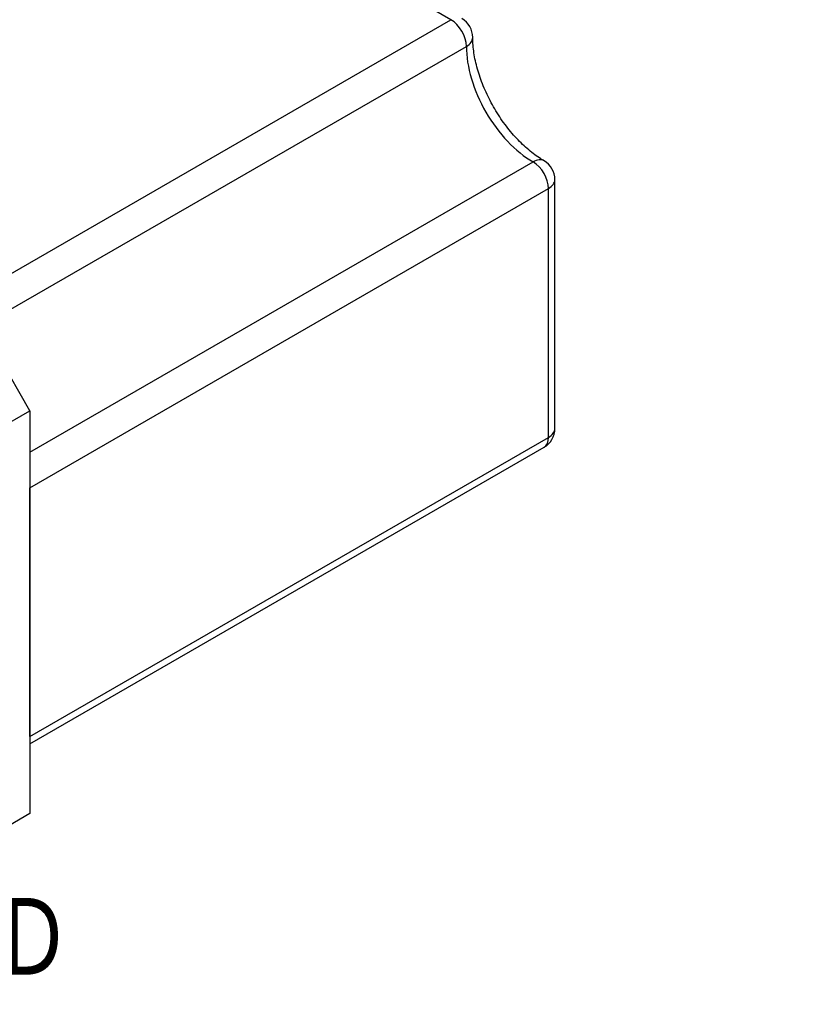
# Model space of a CAD drawing. Header units: millimetres. Extents: x -132 to 793, y -531 to 158.
# Tile 25 of 26: x 354 to 462, y -74 to 62. Entities that reach past the tile are written whole.
import ezdxf

# ---------------------------------------------------------------- set-up
doc = ezdxf.new("R2010")
doc.units = ezdxf.units.MM
doc.header["$LTSCALE"] = 0.330709
doc.layers.add('NoLayerName_001', color=7, linetype='Continuous')
doc.styles.get("Standard").update_dxf_attribs({"font": 'txt', "bigfont": 'extfont2'})

msp = doc.modelspace()

# ---------------------------------------------------------------- linework, layer by layer
at = {"layer": 'NoLayerName_001', "color": 7, "linetype": 'Continuous', "lineweight": 25}
for p, q in [((413.132, 61.719), (383.4335, 78.8655)), ((341.7142, 20.486), (413.132, 61.719)), ((345.9568, 18.0365), (415.2533, 58.0448)), ((355.1492, 2.1148), (424.4457, 42.1231)), ((427.4457, 5.3808), (427.4457, 39.6736)), ((355.1492, -2.7842), (426.567, 38.4489)), ((426.567, 4.156), (426.567, 38.4489)), ((355.1492, 7.8303), (350.9066, 15.1787)), ((348.0781, 3.7478), (355.1492, 7.8303)), ((355.1492, 7.8303), (355.1492, -47.6915)), ((355.1492, -37.0771), (426.567, 4.156)), ((355.1492, -38.0917), (425.9457, 2.7827)), ((355.1492, -37.0771), (355.1492, -2.7842)), ((355.1492, -47.6915), (343.8355, -54.2235))]:
    msp.add_line(p, q, dxfattribs=at)
for centre, start, end in [((413.132, 59.2696), 0, 59.999994), ((424.4457, 39.6736), 0, 59.999994), ((424.4457, 5.3808), 300.000006, 0)]:
    msp.add_arc(centre, 3, start, end, dxfattribs=at)
for centre, major_axis, ratio, start_param, end_param in [((413.132, 59.2696), (-1.5, 2.5981), 0.5773502, 3.92699063, 5.49778695), ((413.132, 59.2696), (3, 0), 0.57735042, 5.49778714, 6.28318531), ((424.4457, 52.7376), (-6.5, 11.2583), 0.5773502, 0.78539797, 2.3561943), ((424.4457, 39.6736), (1.5, 2.5981), 0.5773502, 6.28158695, 7.06858366), ((424.4457, 39.6736), (-1.5, 2.5981), 0.5773502, 3.92699063, 5.49778695), ((424.4457, 39.6736), (3, 0), 0.57735042, 5.49778714, 6.28318531), ((424.4457, 5.3808), (-1.5, 2.5981), 0.5773502, 3.14159265, 3.92699063), ((424.4457, 5.3808), (3, 0), 0.57735042, 5.49778714, 6.28318531)]:
    msp.add_ellipse(centre, major_axis=major_axis, ratio=ratio, start_param=start_param, end_param=end_param, dxfattribs=at)
msp.add_open_spline([(425.9457, 42.2717), (425.8026, 42.3582), (425.3677, 42.6138), (424.6578, 43.1064), (423.8148, 43.7722), (422.9742, 44.5303), (422.1453, 45.3726), (421.3386, 46.2923), (420.5637, 47.2805), (419.8298, 48.3274), (419.1453, 49.4222), (418.5178, 50.5536), (417.9542, 51.7092), (417.46, 52.8764), (417.04, 54.0422), (416.6976, 55.1935), (416.4339, 56.317), (416.2531, 57.4), (416.1475, 58.3798), (416.1407, 58.9976), (416.132, 59.2696)], degree=3, knots=[0, 0, 0, 0, 0.50147345, 1.51309985, 2.58887176, 3.72253912, 4.90652019, 6.13230301, 7.39067482, 8.67191571, 9.9659648, 11.26256596, 12.55125508, 13.8214908, 15.0632332, 16.2667739, 17.42287595, 18.52293431, 19.55916666, 20.37533599, 20.37533599, 20.37533599, 20.37533599], dxfattribs=at)

# ---------------------------------------------------------------- texts
at = {"layer": 'NoLayerName_001', "color": 7, "lineweight": 25, "insert": (338.9908, -65.0525), "char_height": 12, "attachment_point": 4}
msp.add_mtext('\\A1;\\W0.8333;\\M+18252\\M+18263', dxfattribs=at)

doc.saveas('drawing.dxf')
